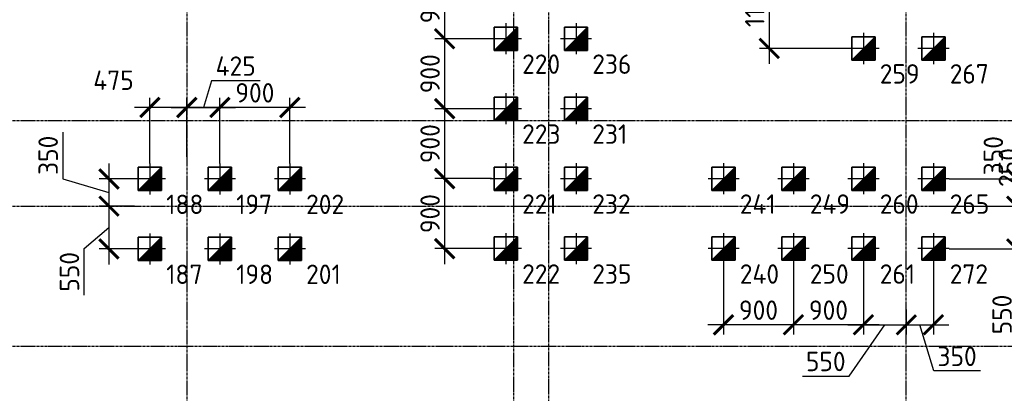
# Model space of a CAD drawing. Header units: millimetres. Extents: x -93479 to 1057970, y -66333 to 172656.
# Tile 228 of 256: x 368478 to 381143, y 44208 to 49015. Entities that reach past the tile are written whole.
import ezdxf

# ---------------------------------------------------------------- set-up
doc = ezdxf.new("R2010")
doc.units = ezdxf.units.MM
for name, pattern in [('______5', [1100, 800, -100, 100, -100]), ('DASHDOT', [25.4, 12.7, -6.35, 0, -6.35]), ('осевая', [50.8, 31.75, -6.35, 6.35, -6.35])]:
    doc.linetypes.add(name, pattern=pattern)
for name, color, linetype, lineweight in [('КО_оси', 1, 'DASHDOT', 25), ('КО_осн_тон', 183, 'Continuous', 25), ('КО_фундаменты', 2, 'Continuous', 50), ('Оси', 40, '______5', 18), ('РАЗМЕРЫ', 7, 'Continuous', 9)]:
    doc.layers.add(name, color=color, linetype=linetype, lineweight=lineweight)
doc.styles.add('GOST-2.304_Type-B', font='GOST_Common.ttf')
doc.styles.add('ГОСТ', font='GOST_Common.ttf')
doc.dimstyles.new('СПДС', dxfattribs={"dimscale": 100, "dimtxt": 2.5, "dimasz": 2.5, "dimexe": 1.25, "dimexo": 0, "dimtad": 1, "dimdec": 0, "dimtxsty": 'GOST-2.304_Type-B', "dimblk": 'ARCHTICK', "dimcen": 2.5, "dimdle": 2, "dimadec": 0, "dimazin": 2, "dimtfac": 0.75, "dimtdec": 0, "dimtmove": 1, "dimatfit": 3, "dimfxl": 1, "dimtolj": 1, "dimarcsym": 1})

# ---------------------------------------------------------------- blocks, each defined once
blk = doc.blocks.new('оси')
at = {"layer": 'Оси', "color": 7, "linetype": 'осевая', "lineweight": 25, "transparency": 33554687}
for p, q in [((8813.5, 151.4), (8813.5, -36280.2)), ((18063.5, 151.4), (18063.5, -36280.2)), ((13013.5, -402.7), (13013.5, -35828.6)), ((13463.5, -390), (13463.5, -35834.5)), ((-11815.1, -9706.9), (53620.6, -9706.9)), ((-11815.1, -10806.9), (53620.6, -10806.9)), ((-11815.1, -12606.9), (53620.6, -12606.9))]:
    blk.add_line(p, q, dxfattribs=at)
blk = doc.blocks.new('сваи тип2')
at = {"layer": 'КО_оси', "color": 7, "ltscale": 100}
for p, q in [((-22918, 28209), (-22918, 27809)), ((-22718, 28009), (-23118, 28009))]:
    blk.add_line(p, q, dxfattribs=at)
at = {"layer": 'КО_фундаменты', "color": 7, "lineweight": 35, "ltscale": 100}
for p, q in [((-22768, 28159), (-23068, 28159)), ((-23068, 28159), (-23068, 27859)), ((-22768, 27859), (-22768, 28159)), ((-23068, 27859), (-22768, 27859))]:
    blk.add_line(p, q, dxfattribs=at)
at = {"layer": 'РАЗМЕРЫ', "color": 7}
blk.add_line((-23068, 27859), (-22768, 28159), dxfattribs=at)
at = {"layer": 'РАЗМЕРЫ', "color": 7, "linetype": 'Continuous', "transparency": 33554648}
for points in [[(-22768, 28009), (-22918, 28009), (-22768, 28159)], [(-22918, 27859), (-23068, 27859), (-22918, 28009)], [(-22918, 27859), (-22918, 28009), (-22768, 27859)], [(-22768, 27859), (-22918, 28009), (-22768, 28009)]]:
    blk.add_solid(points, dxfattribs=at)
blk = doc.blocks.new('_ArchTick')
at = {"color": 0, "linetype": 'ByBlock', "const_width": 0.15}
blk.add_lwpolyline([(-0.5, -0.5), (0.5, 0.5)], dxfattribs=at)
blk = doc.blocks.new('*D228')
at = {"layer": 'DEFPOINTS', "color": 0, "ltscale": 100, "transparency": 16777216}
for p in [(371053, 47886), (371053, 47166), (371953, 47166)]:
    blk.add_point(p, dxfattribs=at)
at = {"layer": 'РАЗМЕРЫ', "color": 0, "lineweight": -2, "transparency": 16777216}
for p, q in [((371053, 47166), (371053, 48011)), ((371953, 47166), (371953, 48011)), ((372153, 47886), (370853, 47886))]:
    blk.add_line(p, q, dxfattribs=at)
at = {"layer": 'РАЗМЕРЫ', "color": 0, "lineweight": -2, "ltscale": 100, "transparency": 16777216, "xscale": 250, "yscale": 250, "zscale": 250, "rotation": 180}
blk.add_blockref('_ArchTick', (371053, 47886), dxfattribs=at)
at = {"layer": 'РАЗМЕРЫ', "color": 0, "lineweight": -2, "ltscale": 100, "transparency": 16777216, "xscale": 250, "yscale": 250, "zscale": 250}
blk.add_blockref('_ArchTick', (371953, 47886), dxfattribs=at)
at = {"layer": 'РАЗМЕРЫ', "color": 0, "ltscale": 100, "transparency": 16777216, "insert": (371503, 48074), "char_height": 250, "attachment_point": 5, "style": 'GOST-2.304_Type-B'}
blk.add_mtext('\\A1;900', dxfattribs=at)
blk = doc.blocks.new('*D229')
at = {"layer": 'DEFPOINTS', "color": 0, "ltscale": 100, "transparency": 16777216}
for p in [(371053, 47886), (370628, 47252), (371053, 47252)]:
    blk.add_point(p, dxfattribs=at)
at = {"layer": 'РАЗМЕРЫ', "color": 0, "lineweight": -2, "transparency": 16777216}
for p, q in [((370944, 48230), (370841, 47886)), ((371569, 48230), (370944, 48230)), ((370628, 47252), (370628, 48011)), ((371053, 47252), (371053, 48011)), ((370428, 47886), (371253, 47886))]:
    blk.add_line(p, q, dxfattribs=at)
at = {"layer": 'РАЗМЕРЫ', "color": 0, "lineweight": -2, "ltscale": 100, "transparency": 16777216, "xscale": 250, "yscale": 250, "zscale": 250, "rotation": 180}
blk.add_blockref('_ArchTick', (370628, 47886), dxfattribs=at)
at = {"layer": 'РАЗМЕРЫ', "color": 0, "lineweight": -2, "ltscale": 100, "transparency": 16777216, "xscale": 250, "yscale": 250, "zscale": 250}
blk.add_blockref('_ArchTick', (371053, 47886), dxfattribs=at)
at = {"layer": 'РАЗМЕРЫ', "color": 0, "ltscale": 100, "transparency": 16777216, "insert": (371256, 48418), "char_height": 250, "attachment_point": 5, "style": 'GOST-2.304_Type-B'}
blk.add_mtext('\\A1;425', dxfattribs=at)
blk = doc.blocks.new('*D230')
at = {"layer": 'DEFPOINTS', "color": 0, "ltscale": 100, "transparency": 16777216}
for p in [(370153, 47886), (370628, 47252), (370153, 47166)]:
    blk.add_point(p, dxfattribs=at)
at = {"layer": 'РАЗМЕРЫ', "color": 0, "lineweight": -2, "transparency": 16777216}
for p, q in [((370153, 47166), (370153, 48011)), ((370628, 47252), (370628, 48011)), ((370828, 47886), (369953, 47886))]:
    blk.add_line(p, q, dxfattribs=at)
at = {"layer": 'РАЗМЕРЫ', "color": 0, "lineweight": -2, "ltscale": 100, "transparency": 16777216, "xscale": 250, "yscale": 250, "zscale": 250, "rotation": 180}
blk.add_blockref('_ArchTick', (370153, 47886), dxfattribs=at)
at = {"layer": 'РАЗМЕРЫ', "color": 0, "lineweight": -2, "ltscale": 100, "transparency": 16777216, "xscale": 250, "yscale": 250, "zscale": 250}
blk.add_blockref('_ArchTick', (370628, 47886), dxfattribs=at)
at = {"layer": 'РАЗМЕРЫ', "color": 0, "ltscale": 100, "transparency": 16777216, "insert": (369684, 48236), "char_height": 250, "attachment_point": 5, "style": 'GOST-2.304_Type-B'}
blk.add_mtext('\\A1;475', dxfattribs=at)
blk = doc.blocks.new('*D231')
at = {"layer": 'DEFPOINTS', "color": 0, "ltscale": 100, "transparency": 16777216}
for p in [(369953, 46966), (369626, 46616), (369953, 46616)]:
    blk.add_point(p, dxfattribs=at)
at = {"layer": 'РАЗМЕРЫ', "color": 0, "lineweight": -2, "transparency": 16777216}
for p, q in [((369032, 47570), (369032, 46969)), ((369626, 47166), (369626, 46416)), ((369032, 46969), (369626, 46791)), ((369953, 46966), (369501, 46966)), ((369953, 46616), (369501, 46616))]:
    blk.add_line(p, q, dxfattribs=at)
at = {"layer": 'РАЗМЕРЫ', "color": 0, "lineweight": -2, "ltscale": 100, "transparency": 16777216, "xscale": 250, "yscale": 250, "zscale": 250}
for p, rotation in [((369626, 46966), 90), ((369626, 46616), 270)]:
    blk.add_blockref('_ArchTick', p, dxfattribs=dict(at, rotation=rotation))
at = {"layer": 'РАЗМЕРЫ', "color": 0, "ltscale": 100, "transparency": 16777216, "insert": (368844, 47270), "char_height": 250, "attachment_point": 5, "rotation": 90, "style": 'GOST-2.304_Type-B'}
blk.add_mtext('\\A1;350', dxfattribs=at)
blk = doc.blocks.new('*D232')
at = {"layer": 'DEFPOINTS', "color": 0, "ltscale": 100, "transparency": 16777216}
for p in [(369953, 46616), (369626, 46066), (369953, 46066)]:
    blk.add_point(p, dxfattribs=at)
at = {"layer": 'РАЗМЕРЫ', "color": 0, "lineweight": -2, "transparency": 16777216}
for p, q in [((369626, 46816), (369626, 45866)), ((369953, 46616), (369501, 46616)), ((369306, 46071), (369626, 46341)), ((369306, 45471), (369306, 46071)), ((369953, 46066), (369501, 46066))]:
    blk.add_line(p, q, dxfattribs=at)
at = {"layer": 'РАЗМЕРЫ', "color": 0, "lineweight": -2, "ltscale": 100, "transparency": 16777216, "xscale": 250, "yscale": 250, "zscale": 250}
for p, rotation in [((369626, 46616), 90), ((369626, 46066), 270)]:
    blk.add_blockref('_ArchTick', p, dxfattribs=dict(at, rotation=rotation))
at = {"layer": 'РАЗМЕРЫ', "color": 0, "ltscale": 100, "transparency": 16777216, "insert": (369118, 45771), "char_height": 250, "attachment_point": 5, "rotation": 90, "style": 'GOST-2.304_Type-B'}
blk.add_mtext('\\A1;550', dxfattribs=at)
blk = doc.blocks.new('*D236')
at = {"layer": 'DEFPOINTS', "color": 0, "ltscale": 100, "transparency": 16777216}
for p in [(374531, 49670), (373944, 48770), (374531, 48770)]:
    blk.add_point(p, dxfattribs=at)
at = {"layer": 'РАЗМЕРЫ', "color": 0, "lineweight": -2, "transparency": 16777216}
for p, q in [((373944, 49870), (373944, 48570)), ((374531, 49670), (373819, 49670)), ((374531, 48770), (373819, 48770))]:
    blk.add_line(p, q, dxfattribs=at)
at = {"layer": 'РАЗМЕРЫ', "color": 0, "lineweight": -2, "ltscale": 100, "transparency": 16777216, "xscale": 250, "yscale": 250, "zscale": 250}
for p, rotation in [((373944, 49670), 90), ((373944, 48770), 270)]:
    blk.add_blockref('_ArchTick', p, dxfattribs=dict(at, rotation=rotation))
at = {"layer": 'РАЗМЕРЫ', "color": 0, "ltscale": 100, "transparency": 16777216, "insert": (373757, 49220), "char_height": 250, "attachment_point": 5, "rotation": 90, "style": 'GOST-2.304_Type-B'}
blk.add_mtext('\\A1;900', dxfattribs=at)
blk = doc.blocks.new('*D237')
at = {"layer": 'DEFPOINTS', "color": 0, "ltscale": 100, "transparency": 16777216}
for p in [(374531, 48770), (373944, 47870), (374532, 47870)]:
    blk.add_point(p, dxfattribs=at)
at = {"layer": 'РАЗМЕРЫ', "color": 0, "lineweight": -2, "transparency": 16777216}
for p, q in [((373944, 48970), (373944, 47670)), ((374531, 48770), (373819, 48770)), ((374532, 47870), (373819, 47870))]:
    blk.add_line(p, q, dxfattribs=at)
at = {"layer": 'РАЗМЕРЫ', "color": 0, "lineweight": -2, "ltscale": 100, "transparency": 16777216, "xscale": 250, "yscale": 250, "zscale": 250}
for p, rotation in [((373944, 48770), 90), ((373944, 47870), 270)]:
    blk.add_blockref('_ArchTick', p, dxfattribs=dict(at, rotation=rotation))
at = {"layer": 'РАЗМЕРЫ', "color": 0, "ltscale": 100, "transparency": 16777216, "insert": (373757, 48320), "char_height": 250, "attachment_point": 5, "rotation": 90, "style": 'GOST-2.304_Type-B'}
blk.add_mtext('\\A1;900', dxfattribs=at)
blk = doc.blocks.new('*D238')
at = {"layer": 'DEFPOINTS', "color": 0, "ltscale": 100, "transparency": 16777216}
for p in [(374532, 47870), (373944, 46970), (374548, 46970)]:
    blk.add_point(p, dxfattribs=at)
at = {"layer": 'РАЗМЕРЫ', "color": 0, "lineweight": -2, "transparency": 16777216}
for p, q in [((373944, 48070), (373944, 46770)), ((374532, 47870), (373819, 47870)), ((374548, 46970), (373819, 46970))]:
    blk.add_line(p, q, dxfattribs=at)
at = {"layer": 'РАЗМЕРЫ', "color": 0, "lineweight": -2, "ltscale": 100, "transparency": 16777216, "xscale": 250, "yscale": 250, "zscale": 250}
for p, rotation in [((373944, 47870), 90), ((373944, 46970), 270)]:
    blk.add_blockref('_ArchTick', p, dxfattribs=dict(at, rotation=rotation))
at = {"layer": 'РАЗМЕРЫ', "color": 0, "ltscale": 100, "transparency": 16777216, "insert": (373757, 47420), "char_height": 250, "attachment_point": 5, "rotation": 90, "style": 'GOST-2.304_Type-B'}
blk.add_mtext('\\A1;900', dxfattribs=at)
blk = doc.blocks.new('*D239')
at = {"layer": 'DEFPOINTS', "color": 0, "ltscale": 100, "transparency": 16777216}
for p in [(374548, 46970), (373944, 46070), (374531, 46070)]:
    blk.add_point(p, dxfattribs=at)
at = {"layer": 'РАЗМЕРЫ', "color": 0, "lineweight": -2, "transparency": 16777216}
for p, q in [((373944, 47170), (373944, 45870)), ((374548, 46970), (373819, 46970)), ((374531, 46070), (373819, 46070))]:
    blk.add_line(p, q, dxfattribs=at)
at = {"layer": 'РАЗМЕРЫ', "color": 0, "lineweight": -2, "ltscale": 100, "transparency": 16777216, "xscale": 250, "yscale": 250, "zscale": 250}
for p, rotation in [((373944, 46970), 90), ((373944, 46070), 270)]:
    blk.add_blockref('_ArchTick', p, dxfattribs=dict(at, rotation=rotation))
at = {"layer": 'РАЗМЕРЫ', "color": 0, "ltscale": 100, "transparency": 16777216, "insert": (373757, 46520), "char_height": 250, "attachment_point": 5, "rotation": 90, "style": 'GOST-2.304_Type-B'}
blk.add_mtext('\\A1;900', dxfattribs=at)
blk = doc.blocks.new('*D246')
at = {"layer": 'DEFPOINTS', "color": 0, "ltscale": 100, "transparency": 16777216}
for p in [(379131, 49770), (378120, 48645), (379131, 48645)]:
    blk.add_point(p, dxfattribs=at)
at = {"layer": 'РАЗМЕРЫ', "color": 0, "lineweight": -2, "transparency": 16777216}
for p, q in [((378120, 49970), (378120, 48445)), ((379131, 49770), (377995, 49770)), ((379131, 48645), (377995, 48645))]:
    blk.add_line(p, q, dxfattribs=at)
at = {"layer": 'РАЗМЕРЫ', "color": 0, "lineweight": -2, "ltscale": 100, "transparency": 16777216, "xscale": 250, "yscale": 250, "zscale": 250}
for p, rotation in [((378120, 49770), 90), ((378120, 48645), 270)]:
    blk.add_blockref('_ArchTick', p, dxfattribs=dict(at, rotation=rotation))
at = {"layer": 'РАЗМЕРЫ', "color": 0, "ltscale": 100, "transparency": 16777216, "insert": (377932, 49207), "char_height": 250, "attachment_point": 5, "rotation": 90, "style": 'GOST-2.304_Type-B'}
blk.add_mtext('\\A1;1125', dxfattribs=at)
blk = doc.blocks.new('*D269')
at = {"layer": 'DEFPOINTS', "color": 0, "ltscale": 100, "transparency": 16777216}
for p in [(380432, 46967), (380372, 46616), (381302, 46616)]:
    blk.add_point(p, dxfattribs=at)
at = {"layer": 'РАЗМЕРЫ', "color": 0, "lineweight": -2, "transparency": 16777216}
for p, q in [((381302, 47167), (381302, 46416)), ((380432, 46967), (381427, 46967)), ((380372, 46616), (381427, 46616))]:
    blk.add_line(p, q, dxfattribs=at)
at = {"layer": 'РАЗМЕРЫ', "color": 0, "lineweight": -2, "ltscale": 100, "transparency": 16777216, "xscale": 250, "yscale": 250, "zscale": 250}
for p, rotation in [((381302, 46967), 90), ((381302, 46616), 270)]:
    blk.add_blockref('_ArchTick', p, dxfattribs=dict(at, rotation=rotation))
at = {"layer": 'РАЗМЕРЫ', "color": 0, "ltscale": 100, "transparency": 16777216, "insert": (381002, 47265), "char_height": 250, "attachment_point": 5, "rotation": 90, "style": 'GOST-2.304_Type-B'}
blk.add_mtext('\\A1;350', dxfattribs=at)
blk = doc.blocks.new('*D270')
at = {"layer": 'DEFPOINTS', "color": 0, "ltscale": 100, "transparency": 16777216}
for p in [(380372, 46616), (380432, 46067), (381302, 46067)]:
    blk.add_point(p, dxfattribs=at)
at = {"layer": 'РАЗМЕРЫ', "color": 0, "lineweight": -2, "transparency": 16777216}
for p, q in [((381302, 46816), (381302, 45867)), ((380372, 46616), (381427, 46616)), ((380432, 46067), (381427, 46067)), ((381302, 46067), (381302, 44922))]:
    blk.add_line(p, q, dxfattribs=at)
at = {"layer": 'РАЗМЕРЫ', "color": 0, "lineweight": -2, "ltscale": 100, "transparency": 16777216, "xscale": 250, "yscale": 250, "zscale": 250}
for p, rotation in [((381302, 46616), 90), ((381302, 46067), 270)]:
    blk.add_blockref('_ArchTick', p, dxfattribs=dict(at, rotation=rotation))
at = {"layer": 'РАЗМЕРЫ', "color": 0, "ltscale": 100, "transparency": 16777216, "insert": (381114, 45222), "char_height": 250, "attachment_point": 5, "rotation": 90, "style": 'GOST-2.304_Type-B'}
blk.add_mtext('\\A1;550', dxfattribs=at)
blk = doc.blocks.new('*D271')
at = {"layer": 'DEFPOINTS', "color": 0, "ltscale": 100, "transparency": 16777216}
for p in [(378431, 45870), (379331, 45870), (378431, 45090)]:
    blk.add_point(p, dxfattribs=at)
at = {"layer": 'РАЗМЕРЫ', "color": 0, "lineweight": -2, "transparency": 16777216}
for p, q in [((378431, 45870), (378431, 44965)), ((379331, 45870), (379331, 44965)), ((379531, 45090), (378231, 45090))]:
    blk.add_line(p, q, dxfattribs=at)
at = {"layer": 'РАЗМЕРЫ', "color": 0, "lineweight": -2, "ltscale": 100, "transparency": 16777216, "xscale": 250, "yscale": 250, "zscale": 250, "rotation": 180}
blk.add_blockref('_ArchTick', (378431, 45090), dxfattribs=at)
at = {"layer": 'РАЗМЕРЫ', "color": 0, "lineweight": -2, "ltscale": 100, "transparency": 16777216, "xscale": 250, "yscale": 250, "zscale": 250}
blk.add_blockref('_ArchTick', (379331, 45090), dxfattribs=at)
at = {"layer": 'РАЗМЕРЫ', "color": 0, "ltscale": 100, "transparency": 16777216, "insert": (378881, 45278), "char_height": 250, "attachment_point": 5, "style": 'GOST-2.304_Type-B'}
blk.add_mtext('\\A1;900', dxfattribs=at)
blk = doc.blocks.new('*D272')
at = {"layer": 'DEFPOINTS', "color": 0, "ltscale": 100, "transparency": 16777216}
for p in [(377531, 45870), (378431, 45870), (377531, 45090)]:
    blk.add_point(p, dxfattribs=at)
at = {"layer": 'РАЗМЕРЫ', "color": 0, "lineweight": -2, "transparency": 16777216}
for p, q in [((377531, 45870), (377531, 44965)), ((378431, 45870), (378431, 44965)), ((378631, 45090), (377331, 45090))]:
    blk.add_line(p, q, dxfattribs=at)
at = {"layer": 'РАЗМЕРЫ', "color": 0, "lineweight": -2, "ltscale": 100, "transparency": 16777216, "xscale": 250, "yscale": 250, "zscale": 250, "rotation": 180}
blk.add_blockref('_ArchTick', (377531, 45090), dxfattribs=at)
at = {"layer": 'РАЗМЕРЫ', "color": 0, "lineweight": -2, "ltscale": 100, "transparency": 16777216, "xscale": 250, "yscale": 250, "zscale": 250}
blk.add_blockref('_ArchTick', (378431, 45090), dxfattribs=at)
at = {"layer": 'РАЗМЕРЫ', "color": 0, "ltscale": 100, "transparency": 16777216, "insert": (377981, 45278), "char_height": 250, "attachment_point": 5, "style": 'GOST-2.304_Type-B'}
blk.add_mtext('\\A1;900', dxfattribs=at)
blk = doc.blocks.new('*D273')
at = {"layer": 'DEFPOINTS', "color": 0, "ltscale": 100, "transparency": 16777216}
for p in [(379331, 45870), (379882, 45285), (379882, 45090)]:
    blk.add_point(p, dxfattribs=at)
at = {"layer": 'РАЗМЕРЫ', "color": 0, "lineweight": -2, "transparency": 16777216}
for p, q in [((379331, 45870), (379331, 44965)), ((379882, 45285), (379882, 44965)), ((379131, 45090), (380082, 45090)), ((379146, 44430), (379607, 45090)), ((378545, 44430), (379146, 44430))]:
    blk.add_line(p, q, dxfattribs=at)
at = {"layer": 'РАЗМЕРЫ', "color": 0, "lineweight": -2, "ltscale": 100, "transparency": 16777216, "xscale": 250, "yscale": 250, "zscale": 250, "rotation": 180}
blk.add_blockref('_ArchTick', (379331, 45090), dxfattribs=at)
at = {"layer": 'РАЗМЕРЫ', "color": 0, "lineweight": -2, "ltscale": 100, "transparency": 16777216, "xscale": 250, "yscale": 250, "zscale": 250}
blk.add_blockref('_ArchTick', (379882, 45090), dxfattribs=at)
at = {"layer": 'РАЗМЕРЫ', "color": 0, "ltscale": 100, "transparency": 16777216, "insert": (378846, 44618), "char_height": 250, "attachment_point": 5, "style": 'GOST-2.304_Type-B'}
blk.add_mtext('\\A1;550', dxfattribs=at)
blk = doc.blocks.new('*D274')
at = {"layer": 'DEFPOINTS', "color": 0, "ltscale": 100, "transparency": 16777216}
for p in [(380231, 45870), (379882, 45285), (380231, 45090)]:
    blk.add_point(p, dxfattribs=at)
at = {"layer": 'РАЗМЕРЫ', "color": 0, "lineweight": -2, "transparency": 16777216}
for p, q in [((380231, 45870), (380231, 44965)), ((379882, 45285), (379882, 44965)), ((379682, 45090), (380431, 45090)), ((380235, 44496), (380057, 45090)), ((380835, 44496), (380235, 44496))]:
    blk.add_line(p, q, dxfattribs=at)
at = {"layer": 'РАЗМЕРЫ', "color": 0, "lineweight": -2, "ltscale": 100, "transparency": 16777216, "xscale": 250, "yscale": 250, "zscale": 250, "rotation": 180}
blk.add_blockref('_ArchTick', (379882, 45090), dxfattribs=at)
at = {"layer": 'РАЗМЕРЫ', "color": 0, "lineweight": -2, "ltscale": 100, "transparency": 16777216, "xscale": 250, "yscale": 250, "zscale": 250}
blk.add_blockref('_ArchTick', (380231, 45090), dxfattribs=at)
at = {"layer": 'РАЗМЕРЫ', "color": 0, "ltscale": 100, "transparency": 16777216, "insert": (380535, 44684), "char_height": 250, "attachment_point": 5, "style": 'GOST-2.304_Type-B'}
blk.add_mtext('\\A1;350', dxfattribs=at)
blk = doc.blocks.new('*D294')
at = {"layer": 'DEFPOINTS', "color": 0, "ltscale": 100, "transparency": 16777216}
for p in [(381978, 47716), (382163, 47716), (382201, 47466)]:
    blk.add_point(p, dxfattribs=at)
at = {"layer": 'РАЗМЕРЫ', "color": 0, "lineweight": -2, "transparency": 16777216}
for p, q in [((381978, 47266), (381978, 47916)), ((382163, 47716), (381853, 47716)), ((381383, 47413), (381978, 47591)), ((381383, 46812), (381383, 47413)), ((382201, 47466), (381853, 47466))]:
    blk.add_line(p, q, dxfattribs=at)
at = {"layer": 'РАЗМЕРЫ', "color": 0, "lineweight": -2, "ltscale": 100, "transparency": 16777216, "xscale": 250, "yscale": 250, "zscale": 250}
for p, rotation in [((381978, 47716), 90), ((381978, 47466), 270)]:
    blk.add_blockref('_ArchTick', p, dxfattribs=dict(at, rotation=rotation))
at = {"layer": 'РАЗМЕРЫ', "color": 0, "ltscale": 100, "transparency": 16777216, "insert": (381196, 47113), "char_height": 250, "attachment_point": 5, "rotation": 90, "style": 'GOST-2.304_Type-B'}
blk.add_mtext('\\A1;250', dxfattribs=at)

msp = doc.modelspace()

# ---------------------------------------------------------------- block references
at = {"color": 7}
msp.add_blockref('оси', (361814.4, 57423.2), dxfattribs=at)
at = {"layer": 'РАЗМЕРЫ', "color": 7}
for p in [(397649.5, 20760.4, -3100), (398551.5, 20760.4), (402249.5, 20635.4, -3100), (403149.5, 20635.4, -3100), (397649.6, 19860.4, -3100), (398551.5, 19860.4), (393071.2, 18956.9, -3100), (393971.2, 18956.9, -3100), (394871.2, 18956.9, -3100), (397649.5, 18960.4, -3100), (398551.5, 18960.4), (400449.5, 18960.4, -3100), (401349.5, 18960.4, -3100), (402249.5, 18960.4, -3100), (403149.5, 18960.4, -3100), (393071.2, 18056.9, -3100), (393971.2, 18056.9, -3100), (394871.2, 18056.9, -3100), (397649.5, 18060.4, -3100), (398551.5, 18060.4), (400449.5, 18060.4, -3100), (401349.5, 18060.4, -3100), (402249.5, 18060.4, -3100), (403149.5, 18060.4, -3100)]:
    msp.add_blockref('сваи тип2', p, dxfattribs=at)

# ---------------------------------------------------------------- texts
at = {"layer": 'КО_осн_тон', "color": 7, "style": 'ГОСТ'}
for s, p in [('220', (374940.6, 48318, -3100)), ('236', (375842.6, 48318)), ('259', (379540.6, 48193, -3100)), ('267', (380440.6, 48193, -3100)), ('223', (374940.7, 47418, -3100)), ('231', (375842.6, 47418)), ('188', (370362.3, 46514.5, -3100)), ('197', (371262.3, 46514.5, -3100)), ('202', (372162.3, 46514.5, -3100)), ('221', (374940.6, 46518, -3100)), ('232', (375842.6, 46518)), ('241', (377740.6, 46518, -3100)), ('249', (378640.6, 46518, -3100)), ('260', (379540.6, 46518, -3100)), ('265', (380440.6, 46518, -3100)), ('187', (370362.3, 45614.5, -3100)), ('198', (371262.3, 45614.5, -3100)), ('201', (372162.3, 45614.5, -3100)), ('222', (374940.6, 45618, -3100)), ('235', (375842.6, 45618)), ('240', (377740.6, 45618, -3100)), ('250', (378640.6, 45618, -3100)), ('261', (379540.6, 45618, -3100)), ('272', (380440.6, 45618, -3100))]:
    msp.add_text(s, height=250, dxfattribs=at).set_placement(p)

# ---------------------------------------------------------------- dimensions: what is measured, and where the dimension line sits
at = {"layer": 'РАЗМЕРЫ', "color": 7}
for base, p1, p2, picture, middle in [((378119.7, 48644.6), (379131.4, 49769.6, -3100), (379131.4, 48644.6, -3100), '*D246', (377932.1, 49207.1)), ((373944.3, 48769.6), (374531.4, 49669.6, -3100), (374531.4, 48769.6, -3100), '*D236', (373756.6, 49219.6)), ((373944.3, 47869.6), (374531.4, 48769.6, -3100), (374531.5, 47869.6, -3100), '*D237', (373756.6, 48319.6)), ((373944.3, 46969.6), (374531.5, 47869.6, -3100), (374547.5, 46969.6, -3100), '*D238', (373756.6, 47419.6)), ((381977.5, 47716.3), (382201.1, 47466.1, -3100), (382162.8, 47716.3), '*D294', (381195.8, 47350.4)), ((369626.2, 46616.3), (369953.1, 46966.1, -3100), (369953.1, 46616.3), '*D231', (368844.4, 47031.9)), ((373944.3, 46069.6), (374547.5, 46969.6, -3100), (374531.4, 46069.6, -3100), '*D239', (373756.6, 46519.6))]:
    dim = msp.add_linear_dim(base=base, p1=p1, p2=p2, angle=90, dimstyle='СПДС', dxfattribs=at)
    dim.commit()
    dim.dimension.update_dxf_attribs({"geometry": picture, "text_midpoint": middle})
for base, p1, p2, picture, middle in [((371053.1, 47886.4), (370627.9, 47251.7), (371053.1, 47251.7), '*D229', (371006.2, 48417.9)), ((371053.1, 47886.4), (371953.1, 47166.1, -3100), (371053.1, 47166.1, -3100), '*D228', (371503.1, 48074.1)), ((377531.4, 45090.1), (378431.4, 45869.6, -3100), (377531.4, 45869.6, -3100), '*D272', (377981.4, 45277.7)), ((378431.4, 45090.1), (379331.4, 45869.6, -3100), (378431.4, 45869.6, -3100), '*D271', (378881.4, 45277.7)), ((380231.4, 45090.1), (379881.8, 45284.8), (380231.4, 45869.6, -3100), '*D274', (380297.3, 44683.6))]:
    dim = msp.add_linear_dim(base=base, p1=p1, p2=p2, dimstyle='СПДС', dxfattribs=at)
    dim.commit()
    dim.dimension.update_dxf_attribs({"geometry": picture, "text_midpoint": middle})
for base, p1, p2, picture, middle in [((370153.1, 47886.4), (370627.9, 47251.7), (370153.1, 47166.1, -3100), '*D230', (369684, 48047.8)), ((379881.8, 45090.1), (379331.4, 45869.6, -3100), (379881.8, 45284.8), '*D273', (379083.4, 44429.9))]:
    dim = msp.add_linear_dim(base=base, p1=p1, p2=p2, dimstyle='СПДС', dxfattribs=at)
    dim.commit()
    dim.dimension.update_dxf_attribs({"geometry": picture, "text_midpoint": middle, "dimtype": 160})
for base, p1, p2, picture, middle in [((381301.8, 46616.3), (380431.5, 46966.6, -3100), (380371.7, 46616.3), '*D269', (381190, 47264.9)), ((369626.2, 46066.1), (369953.1, 46616.3), (369953.1, 46066.1, -3100), '*D232', (369306.1, 46008.8)), ((381301.8, 46066.6), (380371.7, 46616.3), (380431.6, 46066.6, -3100), '*D270', (381407.5, 45222))]:
    dim = msp.add_linear_dim(base=base, p1=p1, p2=p2, angle=90, dimstyle='СПДС', dxfattribs=at)
    dim.commit()
    dim.dimension.update_dxf_attribs({"geometry": picture, "text_midpoint": middle, "dimtype": 160})

doc.saveas('drawing.dxf')
